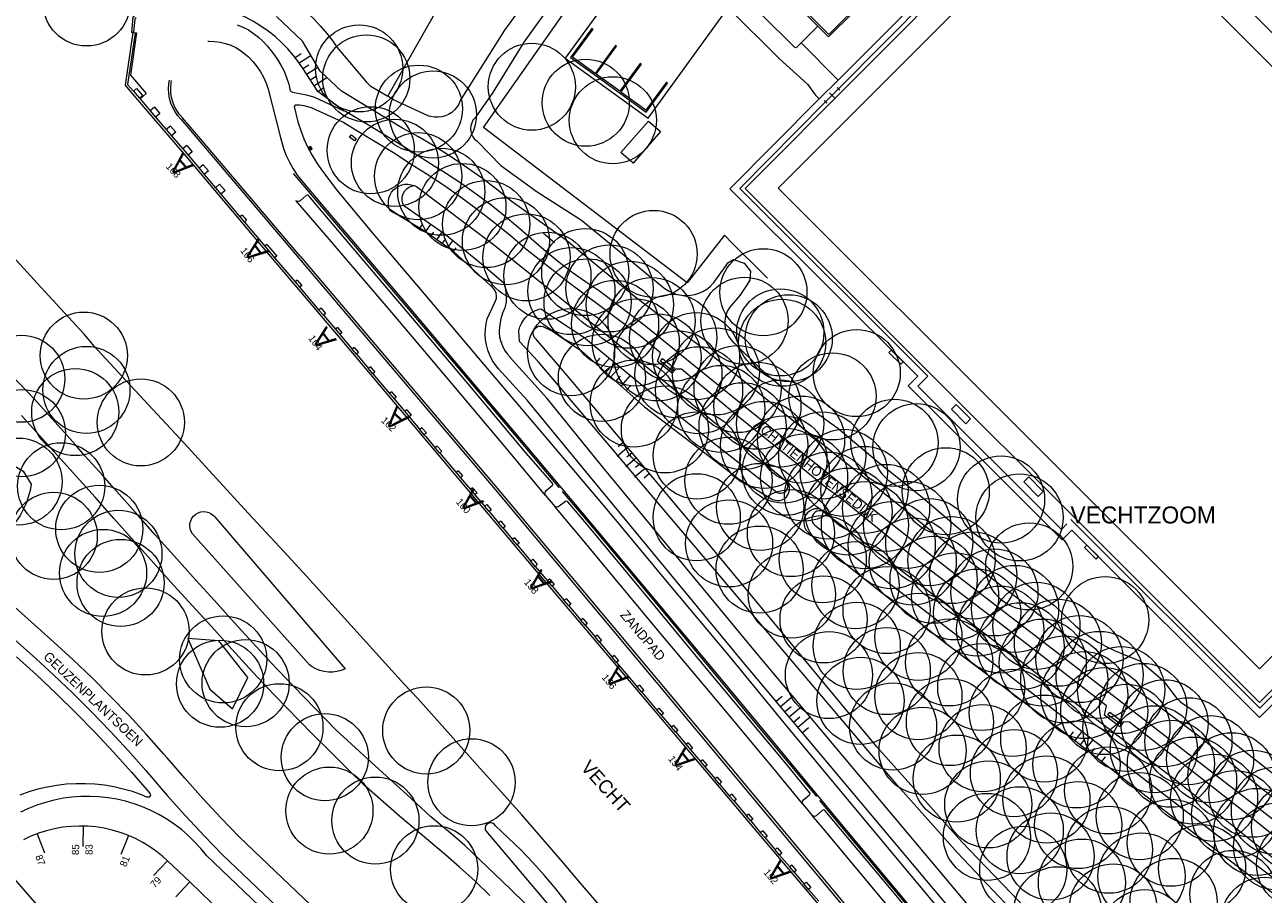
# Model space of a CAD drawing. Header units: metres. Extents: x 134994 to 136506, y 457393 to 459006.
# Tile 95 of 171: x 135242 to 135424, y 458266 to 458394. Entities that reach past the tile are written whole.
import ezdxf
from ezdxf.enums import TextEntityAlignment as Align

# ---------------------------------------------------------------- set-up
doc = ezdxf.new("R2010")
doc.units = ezdxf.units.M
for name, color, linetype, lineweight in [('B-WE-GR-BOOM-S', 250, 'Continuous', 13), ('B-WE-GW_TALUDLIJNEN', 251, 'Continuous', 5), ('B-WE-KG_BEBOUWING', 251, 'Continuous', 20), ('B-WE-KG_BEBOUWING TUSSENMUUR', 251, 'Continuous', 5), ('B-WE-KG_HUISNR', 251, 'Continuous', 5), ('B-WE-KG_ONDERGROND_REST', 251, 'Continuous', 5), ('B-WE-KG_STRAATNAAM', 251, 'Continuous', 5)]:
    doc.layers.add(name, color=color, linetype=linetype, lineweight=lineweight)
doc.styles.add('Styledgn000', font='dgn000.shx')

# ---------------------------------------------------------------- blocks, each defined once
blk = doc.blocks.new('Afval041')
at = {"color": 0, "linetype": 'ByBlock', "lineweight": -2}
for p, q in [((-0.26, 0.23), (-0.25, 0.22)), ((-0.23, 0.25), (0.23, 0.25)), ((-0.23, 0.2), (0.23, 0.2)), ((-0.21, 0.25), (-0.21, 0.28)), ((-0.21, 0.2), (-0.2, 0.02)), ((-0.2, 0.02), (-0.21, 0.2)), ((-0.18, 0.3), (0.18, 0.3)), ((-0.18, 0), (0.18, 0)), ((-0.15, 0.17), (0.15, 0.17)), ((0.2, 0.02), (0.2, 0.2)), ((0.21, 0.25), (0.21, 0.28)), ((0.25, 0.23), (0.26, 0.22))]:
    blk.add_line(p, q, dxfattribs=at)
at = {"color": 0, "linetype": 'ByBlock', "lineweight": -2, "flags": 128}
for points in [[(-0.17, 0.05), (-0.17, 0.14)], [(0.15, 0.03), (-0.15, 0.03)], [(0.18, 0.14), (0.18, 0.05)]]:
    blk.add_lwpolyline(points, dxfattribs=at)
at = {"color": 0, "linetype": 'ByBlock', "lineweight": -2}
for centre, start, end in [((-0.23, 0.22), 181.0137, 270.1491), ((-0.23, 0.23), 90.0371, 180.5254), ((-0.18, 0.28), 89.9316, 179.3887), ((-0.18, 0.02), 180.2166, 270.0569), ((-0.15, 0.14), 90.0003, 179.9972), ((-0.15, 0.05), 179.982, 269.9942), ((0.15, 0.14), 359.9972, 89.9942), ((0.15, 0.05), 270.0003, 359.982), ((0.18, 0.28), 0.5254, 89.9302), ((0.18, 0.02), 270.0655, 359.982), ((0.23, 0.23), 0.4325, 90.0431), ((0.23, 0.22), 270.1601, 0.8629)]:
    blk.add_arc(centre, 0.022, start, end, dxfattribs=at)
blk = doc.blocks.new('SGR-BOOM_02')
blk.add_circle((0, 0), 6.4)

msp = doc.modelspace()

# ---------------------------------------------------------------- linework, layer by layer
at = {"layer": 'B-WE-GW_TALUDLIJNEN'}
for p, q in [((135281.42, 458389.27), (135282.35, 458389.86)), ((135282.04, 458388.48), (135283.74, 458389.57)), ((135282.58, 458387.64), (135283.43, 458388.18)), ((135283.12, 458386.8), (135284.76, 458387.85)), ((135283.67, 458385.96), (135284.52, 458386.5)), ((135284.21, 458385.11), (135286.1, 458386.33)), ((135284.75, 458384.28), (135285.6, 458384.82)), ((135299.77, 458364.16), (135300.17, 458364.74)), ((135300.61, 458363.62), (135301.38, 458364.72)), ((135301.43, 458363.04), (135301.81, 458363.59)), ((135302.24, 458362.47), (135303.02, 458363.58)), ((135303.06, 458361.9), (135303.44, 458362.44)), ((135303.88, 458361.32), (135304.6, 458362.34)), ((135304.7, 458360.75), (135305.08, 458361.29)), ((135325.59, 458344.3), (135326.27, 458345.06)), ((135326.34, 458343.64), (135327.62, 458345.08)), ((135327.09, 458342.97), (135327.77, 458343.74)), ((135327.84, 458342.31), (135329.17, 458343.8)), ((135328.58, 458341.64), (135329.26, 458342.41)), ((135329.33, 458340.98), (135330.71, 458342.53)), ((135330.08, 458340.32), (135330.76, 458341.08)), ((135329.65, 458332.7), (135328.88, 458332.05)), ((135330.29, 458331.94), (135328.74, 458330.64)), ((135330.94, 458331.17), (135330.16, 458330.52)), ((135331.58, 458330.41), (135330.03, 458329.11)), ((135332.86, 458328.87), (135331.32, 458327.57)), ((135332.22, 458329.64), (135331.45, 458328.99)), ((135333.51, 458328.11), (135332.73, 458327.46)), ((135352.11, 458294.66), (135353.01, 458295.42)), ((135352.75, 458293.9), (135354.56, 458295.41)), ((135353.4, 458293.13), (135354.3, 458293.89)), ((135354.04, 458292.36), (135355.84, 458293.88)), ((135354.68, 458291.6), (135355.58, 458292.35)), ((135355.32, 458290.83), (135357.13, 458292.35)), ((135355.97, 458290.07), (135356.87, 458290.82)), ((135395.26, 458289.48), (135395.79, 458290.16)), ((135396.05, 458288.87), (135397.1, 458290.22)), ((135396.83, 458288.25), (135397.36, 458288.93)), ((135397.62, 458287.64), (135398.68, 458288.99)), ((135366.92, 458287.97), (135379.4, 458274.01)), ((135398.41, 458287.02), (135398.94, 458287.7)), ((135399.2, 458286.41), (135400.26, 458287.76)), ((135399.99, 458285.79), (135400.52, 458286.47)), ((135379.4, 458274.01), (135389, 458263.99))]:
    msp.add_line(p, q, dxfattribs=at)
at = {"layer": 'B-WE-GW_TALUDLIJNEN', "flags": 128}
for points in [[(135288.59, 458381.43), (135284.75, 458384.28), (135282.61, 458387.6), (135281.99, 458388.51), (135281.21, 458389.54), (135280.36, 458390.53), (135279.46, 458391.45), (135278.5, 458392.33), (135277.48, 458393.14), (135276.42, 458393.88), (135275.32, 458394.56), (135274.17, 458395.17), (135272.99, 458395.71), (135271.78, 458396.17), (135270.55, 458396.56), (135269.29, 458396.87), (135268.7, 458397.82)], [(135378.59, 458263.1), (135347.29, 458300.41), (135324.83, 458327.57), (135315.53, 458338.91), (135311.32, 458343.51), (135310.83, 458344.13), (135310.4, 458344.8), (135310.04, 458345.51), (135309.75, 458346.25), (135309.54, 458347.01), (135309.41, 458347.79), (135309.36, 458348.59), (135309.39, 458349.38), (135309.49, 458350.17), (135309.66, 458350.87), (135310.73, 458353.15), (135310.9, 458353.49), (135311.01, 458353.85), (135311.04, 458354.23), (135310.98, 458354.61), (135310.85, 458354.96), (135310.65, 458355.28), (135310.38, 458355.56), (135310.19, 458355.69), (135304.7, 458360.75), (135300.29, 458363.84), (135296.5, 458366.14), (135295.4, 458366.71), (135295.22, 458367.23), (135295.14, 458367.69), (135295.14, 458368.16), (135295.23, 458368.62), (135295.38, 458369.06), (135295.61, 458369.46), (135295.91, 458369.82), (135296.26, 458370.13), (135296.66, 458370.37), (135297.1, 458370.54), (135297.56, 458370.63), (135298.02, 458370.64), (135298.48, 458370.57), (135298.91, 458370.44)], [(135366.92, 458287.97), (135360.52, 458295.65), (135342.75, 458317.09), (135321.98, 458341.85), (135316.83, 458347.92), (135316.77, 458347.97), (135316.58, 458348.18), (135316.46, 458348.45), (135316.42, 458348.73), (135316.45, 458349.02), (135316.57, 458349.28), (135316.75, 458349.5), (135316.98, 458349.67), (135317.26, 458349.76), (135317.54, 458349.78), (135317.82, 458349.72), (135319.25, 458349.03), (135323.55, 458346.1), (135332.76, 458337.94), (135346.67, 458327.31), (135351.57, 458324.32), (135351.92, 458324.19), (135352.28, 458324.14), (135352.65, 458324.16), (135353.01, 458324.27), (135353.34, 458324.44), (135353.62, 458324.69), (135353.85, 458324.98), (135354, 458325.32), (135354.08, 458325.69), (135354.08, 458326.06), (135354, 458326.42), (135353.87, 458326.72), (135353.47, 458327.05)], [(135233.18, 458321.11), (135229.93, 458323.74), (135229.69, 458326.23), (135232.12, 458329.37), (135235.19, 458330.8), (135237.76, 458330.69), (135241.47, 458328.45), (135242.66, 458326.56), (135242.49, 458325.63), (135242.23, 458324.67), (135241.9, 458323.73), (135241.49, 458322.83), (135241.02, 458321.96), (135240.47, 458321.13), (135239.86, 458320.35), (135239.19, 458319.62), (135238.46, 458318.95), (135233.18, 458321.11)], [(135358.94, 458322.61), (135358.5, 458322.92), (135358.16, 458322.95), (135357.76, 458322.92), (135357.38, 458322.8), (135357.03, 458322.61), (135356.73, 458322.36), (135356.48, 458322.04), (135356.3, 458321.69), (135356.19, 458321.31), (135356.16, 458320.91), (135356.21, 458320.52), (135356.35, 458320.14), (135356.55, 458319.8), (135356.81, 458319.5), (135357.13, 458319.27), (135363.05, 458314.28), (135376.9, 458303.31), (135395.34, 458289.43), (135410.19, 458277.8), (135425.66, 458266.03)]]:
    msp.add_lwpolyline(points, dxfattribs=at)
at = {"layer": 'B-WE-KG_BEBOUWING', "flags": 128}
for points in [[(135329.3, 458375.29), (135333.35, 458379.92), (135335.14, 458378.36), (135331.09, 458373.73), (135329.3, 458375.29)], [(135380.69, 458336.15), (135378.56, 458338.27), (135377.86, 458337.56), (135379.98, 458335.44), (135380.69, 458336.15)], [(135391.35, 458325.49), (135389.23, 458327.62), (135388.5, 458326.9), (135390.62, 458324.77), (135391.35, 458325.49)], [(135269.22, 458264.99), (135265.97, 458268.1), (135262.7, 458271.22), (135262.65, 458271.26), (135262.04, 458271.81), (135261.09, 458272.57), (135260.1, 458273.28), (135259.06, 458273.91), (135257.98, 458274.47), (135256.94, 458274.93), (135256.86, 458274.97), (135255.72, 458275.39), (135254.55, 458275.73), (135253.36, 458276), (135252.16, 458276.18), (135250.94, 458276.29), (135250.3, 458276.3), (135249.72, 458276.32), (135248.51, 458276.27), (135247.3, 458276.13), (135246.1, 458275.92), (135244.91, 458275.63), (135243.75, 458275.27), (135243.55, 458275.19), (135242.61, 458274.82), (135241.51, 458274.31)], [(135237.5, 458271.56), (135244.42, 458263.67)]]:
    msp.add_lwpolyline(points, dxfattribs=at)
at = {"layer": 'B-WE-KG_BEBOUWING TUSSENMUUR'}
for p, q in [((135250.3, 458276.3), (135250.24, 458273.31)), ((135243.55, 458275.19), (135244.6, 458272.38)), ((135256.94, 458274.93), (135255.82, 458272.15)), ((135262.7, 458271.22), (135260.62, 458269.05)), ((135265.97, 458268.1), (135263.9, 458265.93))]:
    msp.add_line(p, q, dxfattribs=at)
at = {"layer": 'B-WE-KG_ONDERGROND_REST'}
for p, q in [((135361.26, 458384.64), (135381.37, 458404.92)), ((135351.45, 458400.71), (135358.25, 458393.87)), ((135257.59, 458392.93), (135257.38, 458392.95)), ((135358.25, 458393.87), (135359.73, 458392.39)), ((135291.91, 458385.62), (135292.46, 458385.11)), ((135358.44, 458383.17), (135361.22, 458385.92)), ((135258.14, 458384.69), (135257.69, 458384.31)), ((135257.69, 458384.31), (135258.58, 458383.27)), ((135258.14, 458384.69), (135259.03, 458383.66)), ((135259.03, 458383.66), (135258.58, 458383.27)), ((135359.38, 458382.74), (135361.26, 458384.64)), ((135359.38, 458382.74), (135361.26, 458384.64)), ((135360.7, 458383.31), (135359.94, 458384.07)), ((135361.45, 458384.45), (135361.07, 458384.83)), ((135260.76, 458381.96), (135260.14, 458381.43)), ((135260.76, 458381.96), (135261.54, 458381.04)), ((135359.57, 458382.55), (135359.19, 458382.93)), ((135260.14, 458381.43), (135260.92, 458380.51)), ((135261.54, 458381.04), (135260.92, 458380.51)), ((135264.68, 458380.14), (135310.85, 458325.76)), ((135263.11, 458379.19), (135262.49, 458378.67)), ((135262.49, 458378.67), (135263.27, 458377.75)), ((135263.11, 458379.19), (135263.9, 458378.29)), ((135263.9, 458378.29), (135263.27, 458377.75)), ((135265.54, 458376.35), (135264.92, 458375.82)), ((135265.54, 458376.35), (135266.33, 458375.41)), ((135264.92, 458375.82), (135265.71, 458374.89)), ((135266.33, 458375.41), (135265.71, 458374.89)), ((135267.93, 458373.49), (135267.32, 458372.98)), ((135267.32, 458372.98), (135268.09, 458372.06)), ((135267.93, 458373.49), (135268.71, 458372.58)), ((135268.71, 458372.58), (135268.09, 458372.06)), ((135270.35, 458370.63), (135269.74, 458370.11)), ((135269.74, 458370.11), (135270.52, 458369.19)), ((135270.35, 458370.63), (135271.14, 458369.71)), ((135271.14, 458369.71), (135270.52, 458369.19)), ((135273.64, 458366.11), (135273.33, 458365.85)), ((135273.33, 458365.85), (135273.98, 458365.08)), ((135273.64, 458366.11), (135274.29, 458365.34)), ((135274.29, 458365.34), (135273.98, 458365.08)), ((135317.91, 458363.46), (135319.54, 458362.05)), ((135277.3, 458361.76), (135277, 458361.51)), ((135277.3, 458361.76), (135278.73, 458360.07)), ((135277, 458361.51), (135278.43, 458359.82)), ((135278.73, 458360.07), (135278.43, 458359.82)), ((135282.18, 458360.07), (135311.1, 458325.99)), ((135281.74, 458356.55), (135281.43, 458356.28)), ((135281.43, 458356.28), (135282.09, 458355.51)), ((135281.74, 458356.55), (135282.4, 458355.77)), ((135282.4, 458355.77), (135282.09, 458355.51)), ((135285.24, 458352.41), (135284.94, 458352.15)), ((135284.94, 458352.15), (135285.59, 458351.38)), ((135285.24, 458352.41), (135285.9, 458351.65)), ((135285.9, 458351.65), (135285.59, 458351.38)), ((135287.64, 458349.58), (135287.35, 458349.33)), ((135287.35, 458349.33), (135287.99, 458348.56)), ((135287.64, 458349.58), (135288.3, 458348.82)), ((135288.3, 458348.82), (135287.99, 458348.56)), ((135290.1, 458346.66), (135289.8, 458346.41)), ((135290.45, 458345.64), (135289.8, 458346.41)), ((135290.1, 458346.66), (135290.77, 458345.91)), ((135290.77, 458345.91), (135290.45, 458345.64)), ((135292.5, 458343.8), (135292.21, 458343.55)), ((135292.86, 458342.78), (135292.21, 458343.55)), ((135292.5, 458343.8), (135293.16, 458343.03)), ((135293.16, 458343.03), (135292.86, 458342.78)), ((135295.62, 458340.11), (135295.32, 458339.86)), ((135295.32, 458339.86), (135295.97, 458339.09)), ((135295.62, 458340.11), (135296.27, 458339.34)), ((135296.27, 458339.34), (135295.97, 458339.09)), ((135297.84, 458337.48), (135297.54, 458337.23)), ((135297.54, 458337.23), (135298.19, 458336.46)), ((135297.84, 458337.48), (135298.49, 458336.71)), ((135298.49, 458336.71), (135298.19, 458336.46)), ((135300.06, 458334.86), (135299.76, 458334.6)), ((135300.41, 458333.82), (135299.76, 458334.6)), ((135300.06, 458334.86), (135300.72, 458334.08)), ((135300.72, 458334.08), (135300.41, 458333.82)), ((135302.32, 458332.16), (135302.02, 458331.91)), ((135302.68, 458331.13), (135302.02, 458331.91)), ((135302.32, 458332.16), (135302.99, 458331.39)), ((135302.99, 458331.39), (135302.68, 458331.13)), ((135305.4, 458328.53), (135305.09, 458328.27)), ((135305.09, 458328.27), (135305.74, 458327.5)), ((135305.4, 458328.53), (135306.05, 458327.76)), ((135306.05, 458327.76), (135305.74, 458327.5)), ((135307.52, 458326.03), (135307.21, 458325.76)), ((135307.21, 458325.76), (135307.85, 458325)), ((135307.52, 458326.03), (135308.17, 458325.26)), ((135308.17, 458325.26), (135307.85, 458325)), ((135310.85, 458325.76), (135334.47, 458297.48)), ((135311.1, 458325.99), (135334.76, 458297.7)), ((135309.59, 458323.56), (135309.29, 458323.3)), ((135309.59, 458323.56), (135310.25, 458322.81)), ((135318.25, 458324.9), (135319.6, 458323.29)), ((135309.93, 458322.54), (135309.29, 458323.3)), ((135310.25, 458322.81), (135309.93, 458322.54)), ((135311.66, 458321.14), (135311.34, 458320.87)), ((135311.99, 458320.09), (135311.34, 458320.87)), ((135311.66, 458321.14), (135312.31, 458320.36)), ((135312.31, 458320.36), (135311.99, 458320.09)), ((135313.69, 458318.69), (135313.39, 458318.43)), ((135314.04, 458317.66), (135313.39, 458318.43)), ((135313.69, 458318.69), (135314.35, 458317.91)), ((135314.35, 458317.91), (135314.04, 458317.66)), ((135316.37, 458315.52), (135316.06, 458315.26)), ((135316.72, 458314.48), (135316.06, 458315.26)), ((135316.37, 458315.52), (135317.02, 458314.74)), ((135317.02, 458314.74), (135316.72, 458314.48)), ((135318.84, 458312.6), (135318.53, 458312.34)), ((135318.84, 458312.6), (135319.5, 458311.83)), ((135319.19, 458311.57), (135318.53, 458312.34)), ((135319.5, 458311.83), (135319.19, 458311.57)), ((135321.29, 458309.7), (135320.99, 458309.44)), ((135321.64, 458308.67), (135320.99, 458309.44)), ((135321.29, 458309.7), (135321.95, 458308.93)), ((135321.95, 458308.93), (135321.64, 458308.67)), ((135323.71, 458306.84), (135323.41, 458306.58)), ((135324.04, 458305.84), (135323.41, 458306.58)), ((135323.71, 458306.84), (135324.37, 458306.08)), ((135324.37, 458306.08), (135324.04, 458305.84)), ((135325.81, 458304.36), (135325.51, 458304.11)), ((135326.16, 458303.34), (135325.51, 458304.11)), ((135325.81, 458304.36), (135326.45, 458303.59)), ((135326.45, 458303.59), (135326.16, 458303.34)), ((135328.31, 458301.39), (135328.02, 458301.14)), ((135328.67, 458300.37), (135328.02, 458301.14)), ((135328.31, 458301.39), (135328.96, 458300.62)), ((135328.96, 458300.62), (135328.67, 458300.37)), ((135332.02, 458297.03), (135331.71, 458296.78)), ((135332.36, 458296), (135331.71, 458296.78)), ((135332.02, 458297.03), (135332.67, 458296.26)), ((135332.67, 458296.26), (135332.36, 458296)), ((135334.47, 458297.48), (135384.87, 458237.1)), ((135334.76, 458297.7), (135355.53, 458272.84)), ((135334.89, 458293.63), (135334.59, 458293.37)), ((135334.59, 458293.37), (135335.24, 458292.6)), ((135334.89, 458293.63), (135335.54, 458292.84)), ((135335.54, 458292.84), (135335.24, 458292.6)), ((135337.01, 458291.11), (135336.72, 458290.86)), ((135337.36, 458290.09), (135336.72, 458290.86)), ((135337.01, 458291.11), (135337.67, 458290.35)), ((135337.67, 458290.35), (135337.36, 458290.09)), ((135339.19, 458288.57), (135338.88, 458288.3)), ((135338.88, 458288.3), (135339.53, 458287.53)), ((135339.19, 458288.57), (135339.82, 458287.78)), ((135339.82, 458287.78), (135339.53, 458287.53)), ((135341.31, 458286.03), (135341.01, 458285.78)), ((135341.01, 458285.78), (135341.66, 458285.01)), ((135341.31, 458286.03), (135341.96, 458285.27)), ((135341.96, 458285.27), (135341.66, 458285.01)), ((135343.44, 458283.52), (135343.14, 458283.26)), ((135343.44, 458283.52), (135344.09, 458282.75)), ((135343.79, 458282.49), (135343.14, 458283.26)), ((135344.09, 458282.75), (135343.79, 458282.49)), ((135345.59, 458280.98), (135345.28, 458280.73)), ((135345.94, 458279.96), (135345.28, 458280.73)), ((135345.59, 458280.98), (135346.23, 458280.21)), ((135346.23, 458280.21), (135345.94, 458279.96)), ((135348.06, 458278.08), (135347.75, 458277.82)), ((135348.06, 458278.08), (135348.68, 458277.31)), ((135356.05, 458279.55), (135357.43, 458277.86)), ((135348.39, 458277.06), (135347.75, 458277.82)), ((135348.68, 458277.31), (135348.39, 458277.06)), ((135350.14, 458275.59), (135349.84, 458275.34)), ((135350.5, 458274.57), (135349.84, 458275.34)), ((135350.14, 458275.59), (135350.8, 458274.82)), ((135350.8, 458274.82), (135350.5, 458274.57)), ((135352.28, 458273.1), (135351.97, 458272.84)), ((135352.62, 458272.06), (135351.97, 458272.84)), ((135352.28, 458273.1), (135352.94, 458272.33)), ((135355.53, 458272.84), (135385.16, 458237.32)), ((135352.94, 458272.33), (135352.62, 458272.06)), ((135354.42, 458270.56), (135354.11, 458270.3)), ((135354.76, 458269.53), (135354.11, 458270.3)), ((135354.42, 458270.56), (135355.08, 458269.8)), ((135355.08, 458269.8), (135354.76, 458269.53)), ((135356.55, 458268.05), (135356.24, 458267.78)), ((135356.89, 458267.01), (135356.24, 458267.78)), ((135356.55, 458268.05), (135357.21, 458267.28)), ((135357.21, 458267.28), (135356.89, 458267.01))]:
    msp.add_line(p, q, dxfattribs=at)
at = {"layer": 'B-WE-KG_ONDERGROND_REST', "flags": 128}
for points in [[(135397.74, 458423.2), (135424.62, 458396.38), (135475.98, 458345.13), (135439.66, 458308.8), (135423.14, 458292.26), (135395.57, 458319.81), (135394.16, 458318.37), (135371.51, 458340.99), (135372.92, 458342.41), (135345.3, 458369.97)], [(135355.79, 458391.41), (135355.12, 458390.73), (135355.09, 458390.71), (135354.96, 458390.68), (135354.85, 458390.73), (135334.7, 458410.78), (135334.48, 458411.04), (135334.28, 458411.39), (135334.15, 458411.77), (135334.09, 458412.17), (135334.12, 458412.58), (135334.23, 458412.96), (135334.41, 458413.32), (135334.65, 458413.64), (135341.96, 458420.99), (135342.03, 458421.05), (135342.15, 458421.06), (135342.24, 458420.99), (135343.63, 458419.63), (135344.7, 458420.69)], [(135397.6, 458420.28), (135473.31, 458344.7), (135423.15, 458294.48), (135347.55, 458369.99), (135397.6, 458420.28)], [(135397.6, 458415.3), (135468.33, 458344.7), (135423.16, 458299.41), (135352.42, 458370.05), (135397.6, 458415.3)], [(135309.13, 458378.96), (135327.42, 458405.08), (135327.6, 458409.35), (135325.38, 458411.43)], [(135324.62, 458411.87), (135324.94, 458412.19), (135330.37, 458406.92), (135330.74, 458406.6), (135331.05, 458406.23), (135331.3, 458405.82), (135331.47, 458405.36), (135331.57, 458404.89), (135331.59, 458404.41), (135331.53, 458403.92), (135331.39, 458403.46), (135331.18, 458403.03), (135331.04, 458402.82), (135321.12, 458389.14), (135333.31, 458380.35), (135345.05, 458396.55), (135352.57, 458389.1)], [(135361.38, 458412.21), (135370.42, 458403.17), (135359.84, 458392.64), (135351.63, 458400.89)], [(135366.04, 458407.9), (135370.78, 458403.17), (135359.83, 458392.29), (135359.73, 458392.39)], [(135295.05, 458383.58), (135302.38, 458396.4), (135307.03, 458404.51)], [(135379.83, 458404.66), (135361.22, 458385.92)], [(135321.7, 458400.83), (135315.02, 458391.5), (135310.37, 458383.95), (135307.83, 458380.36), (135307.57, 458380.03), (135307.38, 458379.65), (135307.25, 458379.24), (135307.21, 458378.83), (135307.24, 458378.4), (135307.36, 458378), (135307.55, 458377.62), (135307.8, 458377.28), (135308.12, 458377), (135308.29, 458376.88), (135311.68, 458373.38), (135316.99, 458369.5), (135323.54, 458365.35), (135335.33, 458355.66), (135335.83, 458355.25), (135336.38, 458354.91), (135336.96, 458354.63), (135337.58, 458354.43), (135338.22, 458354.31), (135338.86, 458354.27), (135339.51, 458354.31), (135340.15, 458354.42), (135340.77, 458354.62), (135341.36, 458354.89), (135341.91, 458355.23), (135342.41, 458355.63), (135342.86, 458356.09), (135342.94, 458356.18), (135344.75, 458358.71), (135345.03, 458359.1), (135345.87, 458359.58), (135347.44, 458359.05), (135348.36, 458357.87), (135348.25, 458356.52), (135347.85, 458355.91)], [(135278.31, 458399.34), (135279.57, 458398.59), (135280.78, 458397.78), (135281.95, 458396.91), (135283.06, 458395.97), (135284.13, 458394.97), (135285.14, 458393.91), (135286.08, 458392.8), (135286.97, 458391.64), (135287.57, 458390.78)], [(135314.83, 458396.9), (135312.22, 458393.29), (135305.7, 458382.92), (135305.49, 458382.42), (135305.2, 458381.96), (135304.85, 458381.55), (135304.45, 458381.2), (135303.99, 458380.9), (135303.5, 458380.68), (135302.98, 458380.53), (135302.44, 458380.47), (135301.9, 458380.48), (135301.36, 458380.57), (135301.07, 458380.66), (135295.91, 458383.06), (135295.05, 458383.58)], [(135257.82, 458395.34), (135257.59, 458395.21), (135257.38, 458392.95)], [(135258.08, 458395.08), (135257.88, 458394.96), (135257.7, 458392.91)], [(135433.81, 458273.49), (135421.4, 458283.45), (135414.84, 458289.04), (135402.51, 458298.25), (135378.7, 458316.62), (135354.86, 458335.68), (135341.86, 458346.11), (135331.57, 458353.94), (135321.14, 458362.52), (135313.19, 458368.16), (135311.04, 458369.89), (135308.83, 458371.56), (135306.58, 458373.16), (135304.29, 458374.71), (135301.95, 458376.18), (135299.57, 458377.58), (135297.12, 458378.93), (135288.25, 458384.32), (135285.1, 458387.27), (135282.52, 458391.68), (135278.69, 458395.27)], [(135257.59, 458392.93), (135256.46, 458385.2), (135257.42, 458384.09), (135265.38, 458374.74), (135277.25, 458360.68), (135287.76, 458348.31), (135300.35, 458333.36), (135316.37, 458314.36), (135323.78, 458305.62), (135345.64, 458279.78), (135348.27, 458276.67), (135363.71, 458258.42), (135376.07, 458243.88), (135383.65, 458234.91)], [(135257.93, 458392.87), (135256.82, 458385.3), (135257.69, 458384.31)], [(135257.93, 458392.87), (135258.13, 458392.87), (135257.24, 458386.68), (135259.55, 458383.98), (135258.65, 458383.19)], [(135257.59, 458392.93), (135257.7, 458392.91)], [(135257.7, 458392.91), (135257.93, 458392.87)], [(135272.93, 458394.08), (135273.77, 458393.73), (135274.58, 458393.31), (135275.34, 458392.81), (135276.07, 458392.25), (135276.73, 458391.63), (135277.35, 458390.96), (135277.9, 458390.23), (135278.25, 458389.8), (135278.84, 458388.98), (135279.36, 458388.13), (135279.82, 458387.23), (135280.19, 458386.31), (135280.5, 458385.35), (135280.72, 458384.38), (135281.06, 458384.16), (135283.11, 458383.75), (135284.3, 458383.43), (135288.59, 458381.43)], [(135321.92, 458389.27), (135325.46, 458386.69), (135333.03, 458381.23), (135336.16, 458385.51), (135336, 458385.62), (135332.99, 458381.51), (135329.29, 458384.17), (135332.31, 458388.26), (135332.15, 458388.37), (135329.13, 458384.29), (135325.66, 458386.79), (135328.66, 458390.92), (135328.5, 458391.04), (135325.5, 458386.91), (135322.2, 458389.31), (135325.22, 458393.4), (135325.05, 458393.52), (135321.92, 458389.27)], [(135358.25, 458393.87), (135355.79, 458391.41)], [(135268.59, 458391.65), (135268.78, 458391.66), (135269.6, 458391.62), (135270.4, 458391.51), (135271.2, 458391.32), (135271.97, 458391.05), (135272.71, 458390.71), (135273.42, 458390.3), (135273.86, 458389.96), (135274.57, 458389.34), (135275.21, 458388.67), (135275.8, 458387.94), (135276.33, 458387.16), (135276.78, 458386.35), (135277.17, 458385.49), (135277.48, 458384.61), (135279.25, 458377.68), (135279.42, 458376.94), (135279.74, 458375.88), (135280.13, 458374.85), (135280.59, 458373.86), (135281.13, 458372.9), (135281.74, 458371.98), (135282.41, 458371.11), (135285.3, 458367.69), (135297.46, 458353.4), (135306.93, 458342.17), (135315.5, 458332.04), (135324.9, 458320.82), (135334.4, 458309.47), (135342.81, 458299.36), (135351.41, 458288.97), (135360.49, 458278), (135369.28, 458267.5), (135378.29, 458256.72)], [(135287.57, 458390.78), (135291.91, 458385.62)], [(135361.22, 458385.92), (135355.79, 458391.41)], [(135352.57, 458389.1), (135356.7, 458385.32), (135357.92, 458383.71), (135358.44, 458383.17)], [(135264.68, 458380.14), (135264.21, 458380.68), (135263.8, 458381.27), (135263.46, 458381.9), (135263.19, 458382.56), (135263, 458383.25), (135262.88, 458383.95), (135262.85, 458384.67), (135262.89, 458385.38), (135262.98, 458385.93)], [(135264.91, 458380.37), (135264.45, 458380.89), (135264.06, 458381.47), (135263.73, 458382.08), (135263.47, 458382.73), (135263.29, 458383.4), (135263.19, 458384.09), (135263.17, 458384.79), (135263.23, 458385.49), (135263.29, 458385.87)], [(135292.46, 458385.11), (135295.05, 458383.58)], [(135258.58, 458383.27), (135258.65, 458383.19)], [(135258.65, 458383.19), (135260.14, 458381.43)], [(135433.37, 458268.31), (135421.11, 458278.2), (135404.02, 458291.58), (135403.15, 458291.63), (135402.63, 458290.92), (135400.34, 458292.59), (135400.66, 458293.99), (135385.92, 458305.39), (135372.27, 458315.84), (135361.76, 458324.34), (135359.79, 458325.78), (135357.88, 458327.29), (135356.01, 458328.87), (135355.85, 458329.01), (135346.84, 458336.26), (135338.22, 458343.46), (135337.38, 458343.47), (135336.83, 458342.86), (135334.67, 458344.6), (135335.13, 458345.84), (135332.21, 458348.28), (135326.82, 458352.33), (135321.4, 458356.34), (135315.27, 458361.13), (135312.97, 458363.13), (135310.61, 458365.07), (135308.21, 458366.94), (135305.76, 458368.75), (135303.26, 458370.49), (135300.71, 458372.17), (135298.26, 458373.7), (135296.12, 458375.08), (135290.25, 458378.61), (135288.45, 458379.74), (135283.83, 458381.85), (135282.77, 458382.15), (135282.06, 458382.27), (135281.42, 458382.25), (135281.32, 458382.05), (135281.86, 458379.81), (135282.26, 458378.55), (135282.72, 458377.32), (135283.27, 458376.12), (135283.88, 458374.96), (135284.56, 458373.83), (135285.31, 458372.75), (135287.55, 458369.76), (135292.61, 458363.7), (135300.4, 458354.52), (135309.1, 458344.2), (135318.05, 458333.73), (135327.22, 458322.84), (135336.37, 458311.85), (135345.21, 458301.26), (135353.7, 458290.94), (135362.82, 458279.95), (135371.67, 458269.36), (135380.58, 458258.67)], [(135358.44, 458383.17), (135345.3, 458369.97)], [(135374.4, 458342.44), (135346.76, 458370.03), (135359.38, 458382.74)], [(135260.92, 458380.51), (135262.49, 458378.67)], [(135282.18, 458360.07), (135267.85, 458376.97), (135264.91, 458380.37)], [(135425.04, 458277.35), (135401.02, 458295.92), (135377.68, 458313.87), (135361.17, 458326.95), (135347.53, 458337.93), (135332.98, 458349.74), (135326.14, 458354.94), (135324.11, 458356.28), (135322.12, 458357.68), (135320.19, 458359.16), (135318.3, 458360.69), (135316.5, 458362.26), (135314.46, 458364.08), (135312.37, 458365.85), (135310.23, 458367.55), (135308.04, 458369.19), (135305.8, 458370.77), (135303.52, 458372.28), (135301.89, 458373.3), (135297.13, 458376.32), (135291.95, 458379.44), (135288.85, 458381.31), (135288.59, 458381.43)], [(135350.86, 458356.84), (135350.16, 458357.53), (135345.77, 458361.89), (135344.53, 458363.15), (135339.04, 458356.13), (135309.13, 458378.96)], [(135263.27, 458377.75), (135264.92, 458375.82)], [(135289.71, 458377.88), (135290.43, 458377.32), (135290.17, 458376.99), (135289.45, 458377.54), (135289.71, 458377.88)], [(135265.71, 458374.89), (135267.32, 458372.98)], [(135268.09, 458372.06), (135269.74, 458370.11)], [(135320.3, 458326.03), (135315.24, 458332.05), (135306.53, 458342.39), (135297.87, 458352.6), (135290.6, 458361.13), (135281.2, 458372.21)], [(135270.52, 458369.19), (135273.33, 458365.85)], [(135318.25, 458324.9), (135318.19, 458325.03), (135318.16, 458325.25), (135318.21, 458325.46), (135318.34, 458325.65), (135319.21, 458326.35), (135319.29, 458326.48), (135319.29, 458326.62), (135319.21, 458326.75), (135315.4, 458331.11), (135306.61, 458341.62), (135297.36, 458352.53), (135284.97, 458367.13), (135283.46, 458368.94), (135283.35, 458369.01), (135283.21, 458369.03), (135283.08, 458368.96), (135282.17, 458368.2), (135282.09, 458368.15), (135281.89, 458368.09), (135281.7, 458368.12), (135281.52, 458368.22)], [(135312.11, 458356.11), (135309.08, 458358.68), (135303.48, 458363.26), (135297.41, 458367.48), (135297.26, 458367.8), (135297.17, 458368.18), (135297.15, 458368.58), (135297.21, 458368.97), (135297.35, 458369.34), (135297.56, 458369.68), (135297.83, 458369.97), (135298.16, 458370.2), (135298.52, 458370.35), (135298.91, 458370.44)], [(135353.47, 458327.05), (135333.26, 458343.62), (135310.59, 458361.75), (135299.26, 458370.26), (135298.93, 458370.43), (135298.91, 458370.44)], [(135318.25, 458324.9), (135312.81, 458331.47), (135304.98, 458340.7), (135296.25, 458351.08), (135286.2, 458362.87), (135281.52, 458368.22)], [(135273.98, 458365.08), (135277, 458361.51)], [(135326.71, 458264.06), (135323.36, 458267.94), (135320.71, 458271.06), (135314.74, 458277.96), (135311.34, 458281.77), (135308.23, 458285.22), (135299.45, 458295.05), (135297.53, 458297.1), (135294.24, 458300.76), (135283.17, 458312.97), (135279.13, 458317.36), (135274.53, 458322.3), (135265.11, 458332.58), (135256.6, 458341.75), (135251.88, 458346.89), (135251.32, 458347.56), (135250.42, 458348.59), (135243.55, 458356.09), (135239.59, 458360.46)], [(135278.43, 458359.82), (135281.43, 458356.28)], [(135312.11, 458356.11), (135312.3, 458355.44), (135312.42, 458354.76), (135312.47, 458354.07), (135312.43, 458353.37), (135312.31, 458352.69), (135312.25, 458352.47)], [(135282.09, 458355.51), (135284.94, 458352.15)], [(135347.85, 458355.91), (135346.78, 458354.3), (135345.27, 458352.53), (135344.98, 458352.05), (135344.77, 458351.53), (135344.63, 458350.99), (135344.57, 458350.43), (135344.59, 458349.88), (135344.69, 458349.33), (135344.87, 458348.79), (135345.12, 458348.29), (135345.44, 458347.83), (135345.82, 458347.42), (135346.04, 458347.23), (135349.86, 458343.48), (135353.77, 458340.15), (135361.2, 458334.81), (135366.95, 458329.93), (135373.61, 458324.59), (135385.86, 458314.18), (135393.06, 458308.67), (135394.17, 458307.62), (135395.12, 458306.65), (135396.12, 458305.73), (135397.18, 458304.87), (135398.28, 458304.08), (135399.43, 458303.36), (135400.62, 458302.7), (135401.84, 458302.12), (135403.1, 458301.6)], [(135285.59, 458351.38), (135287.35, 458349.33)], [(135312.25, 458352.47), (135311.93, 458351.67), (135311.68, 458350.85), (135311.51, 458350.01), (135311.41, 458349.16), (135311.4, 458348.84)], [(135317.13, 458344.6), (135314.42, 458347.52), (135314.32, 458349.1), (135314.47, 458349.66), (135314.69, 458350.18), (135314.99, 458350.67), (135315.35, 458351.11), (135315.77, 458351.5), (135316.23, 458351.82), (135316.74, 458352.08), (135317.28, 458352.26), (135317.54, 458352.32), (135323.88, 458348.18), (135339.33, 458335.42), (135352.28, 458325.35), (135352.55, 458325.25), (135352.84, 458325.22), (135353.12, 458325.28), (135353.38, 458325.41), (135353.59, 458325.6), (135353.74, 458325.85), (135353.82, 458326.12), (135353.82, 458326.41), (135353.74, 458326.69), (135353.58, 458326.93), (135353.47, 458327.05)], [(135311.4, 458348.84), (135311.48, 458348.16), (135311.65, 458347.51), (135311.89, 458346.87), (135312.2, 458346.27), (135312.59, 458345.71), (135313.03, 458345.2), (135313.04, 458345.19)], [(135287.99, 458348.56), (135288.02, 458348.53), (135289.8, 458346.41)], [(135290.45, 458345.64), (135292.21, 458343.55)], [(135421.15, 458252.44), (135401.75, 458244.54), (135401.48, 458244.55), (135400.6, 458244.6), (135399.73, 458244.74), (135398.88, 458244.95), (135398.05, 458245.24), (135397.25, 458245.61), (135396.48, 458246.04), (135395.76, 458246.54), (135393.29, 458249.11), (135380.39, 458264.62), (135349.1, 458301.91), (135326.65, 458329.07), (135318.48, 458339.15), (135313.04, 458345.19)], [(135370.79, 458344.53), (135369.02, 458346.26), (135368.67, 458345.9), (135370.44, 458344.17), (135370.79, 458344.53)], [(135317.56, 458262.66), (135313.05, 458267.08), (135308.6, 458271.34), (135306.35, 458273.46), (135304.54, 458275.01), (135301.38, 458277.66), (135297.84, 458280.96), (135295.42, 458283.17), (135292.62, 458285.68), (135287.44, 458290.47), (135281.26, 458296.81), (135277.86, 458300.35), (135271.98, 458306.75), (135269.58, 458309.45), (135266.91, 458312.4), (135263.63, 458316.08), (135260.88, 458319.09), (135258.39, 458321.94), (135254.79, 458325.99), (135253.18, 458327.84), (135250.49, 458330.78), (135249.16, 458332.32), (135243.12, 458339.07), (135238.59, 458343.81)], [(135401.69, 458248.01), (135399.01, 458250.66), (135387.48, 458263.17), (135378.76, 458272.38), (135369.99, 458282.21), (135317.13, 458344.6)], [(135335.42, 458345.02), (135337.16, 458343.59), (135336.84, 458343.2), (135335.1, 458344.63), (135335.42, 458345.02)], [(135292.86, 458342.78), (135295.32, 458339.86)], [(135394.84, 458320.75), (135394.02, 458319.91), (135372.94, 458340.98), (135374.4, 458342.44)], [(135295.97, 458339.09), (135297.54, 458337.23)], [(135310.05, 458266.11), (135307.87, 458268.2), (135305.59, 458270.28), (135303.51, 458272.11), (135299.8, 458275.2), (135296.75, 458277.79), (135291.55, 458282.39), (135289.29, 458284.56), (135286.57, 458287.25), (135283.98, 458289.84), (135278.32, 458295.66), (135275.23, 458298.92), (135272.15, 458302.3), (135269.62, 458305.11), (135263.63, 458311.67), (135254.8, 458321.53), (135252.06, 458324.64), (135244.69, 458332.78), (135241.23, 458336.63)], [(135298.19, 458336.46), (135299.76, 458334.6)], [(135300.41, 458333.82), (135300.62, 458333.58), (135302.02, 458331.91)], [(135302.68, 458331.13), (135305.09, 458328.27)], [(135305.74, 458327.5), (135307.21, 458325.76)], [(135358.1, 458280.64), (135347.87, 458292.97), (135342.67, 458299.23), (135333.63, 458310.09), (135324.64, 458320.89), (135320.72, 458325.49)], [(135307.85, 458325), (135309.29, 458323.3)], [(135356.05, 458279.55), (135356.03, 458279.58), (135355.98, 458279.78), (135356.01, 458279.98), (135356.12, 458280.16), (135357.01, 458280.91), (135357.07, 458281), (135357.09, 458281.14), (135357.03, 458281.27), (135353.4, 458285.72), (135342.06, 458299.24), (135333.47, 458309.68), (135324.28, 458320.67), (135321.5, 458323.98), (135321.46, 458324.01), (135321.32, 458324.06), (135321.16, 458324.03), (135320.23, 458323.31), (135320.19, 458323.28), (135320, 458323.2), (135319.79, 458323.21), (135319.6, 458323.29)], [(135266.36, 458319.26), (135266.15, 458319.61), (135266.02, 458319.99), (135265.97, 458320.4), (135265.99, 458320.8), (135266.1, 458321.19), (135266.27, 458321.55), (135266.52, 458321.87), (135266.83, 458322.14), (135267.18, 458322.34), (135267.56, 458322.47), (135267.96, 458322.52), (135268.36, 458322.49), (135268.75, 458322.38), (135269.11, 458322.2), (135269.43, 458321.95), (135269.57, 458321.8), (135288.8, 458299.4), (135288.21, 458299.17), (135287.59, 458299.01), (135286.96, 458298.93), (135286.32, 458298.94), (135285.69, 458299.02), (135285.07, 458299.18), (135284.48, 458299.41), (135283.92, 458299.72), (135283.54, 458299.99), (135266.36, 458319.26)], [(135309.93, 458322.54), (135311.34, 458320.87)], [(135356.05, 458279.55), (135351.84, 458284.68), (135343.45, 458294.71), (135334.67, 458305.14), (135323.93, 458318.11), (135319.6, 458323.29)], [(135358.94, 458322.61), (135358.72, 458322.66), (135358.41, 458322.66), (135358.11, 458322.57), (135357.84, 458322.42), (135357.61, 458322.2), (135357.46, 458321.93), (135357.37, 458321.63), (135357.36, 458321.32), (135357.43, 458321.01), (135357.58, 458320.74), (135357.79, 458320.51), (135364.75, 458315.03), (135419.81, 458272.77), (135427.82, 458266.69)], [(135430.07, 458267.65), (135411, 458282.91), (135381.15, 458305.78), (135358.94, 458322.61)], [(135311.99, 458320.09), (135313.39, 458318.43)], [(135438.75, 458309.26), (135423.17, 458293.66), (135395.41, 458321.36)], [(135314.04, 458317.66), (135316.06, 458315.26)], [(135399.47, 458315.91), (135397.75, 458317.61), (135397.4, 458317.26), (135399.12, 458315.55), (135399.47, 458315.91)], [(135316.72, 458314.48), (135318.53, 458312.34)], [(135330.8, 458217.48), (135327.23, 458222.29), (135324.7, 458225.42), (135324.05, 458226.18), (135323.37, 458226.91), (135321.95, 458228.31), (135297.48, 458251.61), (135273.23, 458274.73), (135270.58, 458277.47), (135267.87, 458280.37), (135265.22, 458283.33), (135262.64, 458286.34), (135262.17, 458286.89), (135259.62, 458289.77), (135257, 458292.6), (135254.33, 458295.37), (135251.6, 458298.09), (135248.82, 458300.74), (135245.98, 458303.34), (135234.52, 458313.56)], [(135232.12, 458310.89), (135243.32, 458300.92), (135245.97, 458298.5), (135248.78, 458295.82), (135251.54, 458293.08), (135254.24, 458290.28), (135256.89, 458287.43), (135259.5, 458284.5), (135260.03, 458283.86), (135262.66, 458280.8), (135265.35, 458277.8), (135268.1, 458274.85), (135270.78, 458272.09), (135294.92, 458249.09)], [(135319.19, 458311.57), (135320.99, 458309.44)], [(135321.64, 458308.67), (135323.41, 458306.58)], [(135324.04, 458305.84), (135325.51, 458304.11)], [(135268.91, 458296.42), (135272.26, 458293.56), (135274.5, 458298.17), (135270.25, 458303.55), (135265.69, 458303.88), (135268.91, 458296.42)], [(135326.16, 458303.34), (135328.02, 458301.14)], [(135403.1, 458301.6), (135405.63, 458300.55), (135409, 458297.72), (135411, 458295.06)], [(135240.5, 458301.2), (135243.46, 458298.52), (135246.36, 458295.77), (135249.21, 458292.97), (135252.01, 458290.11), (135254.74, 458287.19), (135257.42, 458284.22), (135260.03, 458281.2), (135260.06, 458281.17), (135260.15, 458281.03), (135260.17, 458280.86), (135260.11, 458280.7), (135259.98, 458280.58), (135259.82, 458280.54), (135259.65, 458280.58), (135258.86, 458280.9), (135257.53, 458281.37), (135256.18, 458281.76), (135254.81, 458282.07), (135253.42, 458282.31), (135252.02, 458282.47), (135250.62, 458282.54), (135249.21, 458282.54), (135247.81, 458282.46), (135246.41, 458282.29), (135245.02, 458282.05), (135243.65, 458281.73), (135242.3, 458281.33), (135240.98, 458280.86)], [(135328.67, 458300.37), (135331.71, 458296.78)], [(135332.36, 458296), (135334.59, 458293.37)], [(135411, 458295.06), (135411.46, 458294.62), (135411.5, 458294.59), (135413.48, 458293.24), (135417.3, 458290.18), (135425.24, 458283.93)], [(135335.24, 458292.6), (135336.72, 458290.86)], [(135401.13, 458293.06), (135402.93, 458291.72), (135402.64, 458291.32), (135400.83, 458292.66), (135401.13, 458293.06)], [(135337.36, 458290.09), (135338.88, 458288.3)], [(135339.53, 458287.53), (135341.01, 458285.78)], [(135341.66, 458285.01), (135343.14, 458283.26)], [(135343.79, 458282.49), (135345.28, 458280.73)], [(135295.03, 458246.57), (135268.4, 458271.98), (135267.56, 458273.03), (135266.67, 458274.01), (135265.72, 458274.93), (135264.72, 458275.79), (135263.67, 458276.6), (135262.57, 458277.33), (135261.42, 458278), (135260.25, 458278.6), (135259.03, 458279.13), (135257.79, 458279.58), (135256.52, 458279.96), (135255.23, 458280.26), (135253.93, 458280.48), (135252.61, 458280.62), (135251.29, 458280.68), (135249.97, 458280.66), (135248.65, 458280.57), (135247.34, 458280.39), (135246.04, 458280.13), (135244.76, 458279.8), (135243.5, 458279.39), (135242.27, 458278.9), (135241.07, 458278.34)], [(135345.94, 458279.96), (135347.75, 458277.82)], [(135395.98, 458235.3), (135387.91, 458244.84), (135378.02, 458256.75), (135368.92, 458267.65), (135358.54, 458280.08)], [(135394.04, 458234.2), (135393.96, 458234.32), (135393.91, 458234.52), (135393.95, 458234.72), (135394.05, 458234.89), (135394.94, 458235.61), (135394.99, 458235.7), (135395, 458235.83), (135394.94, 458235.95), (135394.51, 458236.47), (135387.68, 458244.6), (135378.16, 458255.97), (135369.03, 458266.98), (135359.3, 458278.57), (135359.2, 458278.65), (135359.05, 458278.68), (135358.92, 458278.63), (135357.98, 458277.82), (135357.91, 458277.77), (135357.74, 458277.72), (135357.57, 458277.76), (135357.43, 458277.86)], [(135394.04, 458234.2), (135385.41, 458244.39), (135376.69, 458254.82), (135367.93, 458265.3), (135359.05, 458275.9), (135357.43, 458277.86)], [(135321.32, 458265.08), (135319.73, 458267.09), (135318.08, 458269.05), (135316.36, 458270.96), (135314.59, 458272.81), (135312.76, 458274.6), (135310.88, 458276.34), (135310.87, 458276.35), (135310.72, 458276.55), (135310.52, 458276.7), (135310.27, 458276.78), (135310.02, 458276.78), (135309.78, 458276.7), (135309.58, 458276.55), (135309.43, 458276.34), (135309.36, 458276.1), (135309.36, 458275.84), (135309.44, 458275.6), (135319.6, 458263.6)], [(135348.39, 458277.06), (135348.53, 458276.9), (135349.84, 458275.34)], [(135350.5, 458274.57), (135351.97, 458272.84)], [(135352.62, 458272.06), (135354.11, 458270.3)], [(135354.76, 458269.53), (135356.24, 458267.78)], [(135356.89, 458267.01), (135358.37, 458265.27)]]:
    msp.add_lwpolyline(points, dxfattribs=at)

# ---------------------------------------------------------------- block references
at = {"layer": 'B-WE-GR-BOOM-S'}
for p in [(135250.8, 458397.35), (135290.84, 458387.66), (135291.9, 458386.19), (135316.22, 458384.97), (135324.14, 458382.62), (135299.63, 458381.74), (135301.69, 458380.88), (135328.12, 458380.03), (135292.55, 458375.63), (135296.11, 458373.78), (135299.51, 458371.82), (135302.92, 458369.53), (135306.01, 458367.29), (135309.51, 458364.78), (135312.42, 458362.26), (135315.43, 458359.89), (135334.11, 458360.39), (135318.5, 458357.19), (135324.07, 458357.72), (135327.63, 458355.33), (135322.03, 458354.93), (135350.24, 458354.76), (135324.41, 458353.28), (135330.61, 458352.92), (135328.44, 458350.11), (135333.82, 458350.53), (135347.46, 458350.58), (135336.99, 458348.08), (135352.73, 458348.86), (135353.96, 458348), (135331.48, 458347.38), (135353, 458347.34), (135250.39, 458345.45), (135321.98, 458345.96), (135334.7, 458345.18), (135340.35, 458345.37), (135337.75, 458342.68), (135343.25, 458343.13), (135363.95, 458342.88), (135241.2, 458342.05), (135326.52, 458342.19), (135250.77, 458340.4), (135340.79, 458340.35), (135346.46, 458340.54), (135360.39, 458339.46), (135249.14, 458337.15), (135331.21, 458338.39), (135344.06, 458337.61), (135349.36, 458338.09), (135258.77, 458335.64), (135352.7, 458335.45), (135241.29, 458334.06), (135335.78, 458334.61), (135347.19, 458335.06), (135350.35, 458332.32), (135355.77, 458333.11), (135369.51, 458332.63), (135372.74, 458332), (135340.46, 458330.77), (135353.18, 458330.19), (135358.9, 458330.77), (135353.52, 458328.39), (135362.08, 458328.22), (135240.79, 458326.93), (135247.06, 458326.25), (135345.11, 458327.06), (135356.22, 458327.54), (135359.76, 458324.87), (135365.1, 458325.71), (135377.03, 458325.52), (135385.16, 458324.3), (135349.76, 458323.21), (135362.74, 458322.53), (135368.26, 458323.06), (135340.44, 458321.69), (135387.88, 458321.67), (135245.96, 458318.97), (135252.66, 458319.99), (135354.29, 458319.37), (135365.16, 458320.54), (135371.37, 458320.57), (135345.19, 458317.86), (135369.1, 458317.59), (135374.61, 458318.04), (135255.47, 458316.32), (135358.96, 458315.53), (135372.18, 458315.19), (135377.88, 458315.4), (135253.21, 458313.51), (135349.69, 458314.01), (135389.31, 458314.47), (135255.79, 458312.04), (135363.77, 458311.72), (135375.26, 458312.51), (135381.06, 458313.13), (135354.42, 458310.32), (135378.41, 458310.07), (135384.18, 458310.66), (135368.35, 458308.06), (135387.22, 458308.22), (135359.09, 458306.69), (135381.65, 458307.68), (135400.46, 458306.59), (135259.46, 458304.92), (135385.03, 458305.18), (135390.36, 458305.74), (135363.96, 458302.8), (135373.01, 458304.12), (135388.04, 458302.73), (135393.52, 458303.26), (135270.86, 458300.81), (135396.68, 458300.86), (135368.37, 458299.09), (135377.54, 458300.37), (135391.28, 458300.33), (135270.41, 458297.23), (135274.17, 458297.32), (135359.88, 458298.51), (135394.45, 458297.87), (135399.64, 458298.53), (135373.01, 458295.4), (135382.26, 458296.75), (135397.39, 458295.57), (135402.81, 458296.3), (135364.51, 458294.72), (135406.04, 458293.82), (135377.65, 458291.6), (135386.88, 458292.95), (135400.33, 458293.21), (135279.13, 458290.84), (135300.71, 458290.36), (135369.29, 458290.95), (135403.57, 458290.75), (135409.17, 458291.42), (135391.51, 458289.16), (135412.68, 458288.78), (135285.8, 458286.44), (135373.64, 458287.37), (135382.46, 458287.76), (135407.63, 458287.6), (135415.87, 458286.14), (135396.25, 458285.37), (135410.13, 458285.47), (135307.36, 458282.75), (135378.65, 458283.29), (135387.06, 458284.09), (135413.37, 458282.99), (135419.03, 458283.63), (135400.9, 458281.56), (135422.09, 458281.06), (135383.29, 458279.5), (135391.82, 458280.22), (135416.46, 458280.46), (135286.48, 458278.58), (135293.23, 458277.12), (135405.53, 458277.77), (135419.55, 458278.06), (135425.4, 458278.57), (135387.9, 458275.69), (135396.49, 458276.46), (135422.78, 458275.45), (135428.37, 458276.17), (135383.09, 458274.72), (135410.1, 458273.86), (135425.73, 458273.29), (135392.44, 458271.84), (135401.02, 458272.84), (135301.86, 458269.97), (135388.42, 458269.88), (135414.7, 458270.13), (135429.09, 458270.64), (135397.04, 458268.01), (135405.8, 458268.92), (135419.3, 458266.34), (135401.63, 458264.34), (135410.52, 458265.17), (135393.48, 458263.94), (135423.87, 458262.4), (135406.28, 458260.57)]:
    msp.add_blockref('SGR-BOOM_02', p, dxfattribs=at)
at = {"layer": 'B-WE-KG_ONDERGROND_REST', "rotation": 295.0005787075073}
msp.add_blockref('Afval041', (135283.55, 458375.88), dxfattribs=at)

# ---------------------------------------------------------------- texts
at = {"layer": 'B-WE-KG_HUISNR', "style": 'Styledgn000'}
for rotation, p in [(131.6009, (135265.74, 458374.33)), (127.3612, (135276.79, 458361.7)), (127.0438, (135286.8, 458348.79)), (136.9034, (135297.27, 458337.2)), (130.4788, (135308.41, 458324.96)), (129.0596, (135318.39, 458313.12)), (130.3338, (135329.82, 458299.14)), (128.9893, (135339.61, 458287.11)), (129.6762, (135353.57, 458270.52))]:
    msp.add_text('A', height=3, rotation=rotation, dxfattribs=at).set_placement(p, align=Align.CENTER)
at = {"layer": 'B-WE-KG_HUISNR', "linetype": 'Continuous', "style": 'Styledgn000'}
for s, rotation, p in [('168', 312.7974, (135264.35, 458371.8)), ('166', 307.3774, (135275.16, 458359.31)), ('164', 306.6641, (135285.14, 458346.41)), ('162', 316.0675, (135296.04, 458334.56)), ('160', 310.8825, (135306.94, 458322.46)), ('158', 309.8701, (135316.91, 458310.63)), ('156', 309.8701, (135328.33, 458296.64)), ('154', 308.6624, (135338.07, 458284.64)), ('85', 88.7942, (135249.19, 458273.63)), ('83', 88.7942, (135251.17, 458273.64)), ('81', 67.8814, (135256.7, 458271.87)), ('79', 46.3592, (135261.5, 458268.63)), ('152', 310.1486, (135352.11, 458268))]:
    msp.add_text(s, height=1.054, rotation=rotation, dxfattribs=at).set_placement(p, align=Align.MIDDLE_RIGHT)
msp.add_text('87', height=1.054, rotation=290.2843, dxfattribs=at).set_placement((135243.73, 458272.06), align=Align.MIDDLE_LEFT)
at = {"layer": 'B-WE-KG_STRAATNAAM', "style": 'Styledgn000'}
msp.add_text('ACHTTIENHOVENSEDIJK', height=1.4, rotation=321.2464, dxfattribs=at).set_placement((135357.49, 458328.02), align=Align.CENTER)
msp.add_text('VECHTZOOM', height=2.5, dxfattribs=at).set_placement((135406.04, 458322.03), align=Align.MIDDLE_CENTER)
for s, rotation, p in [('ZANDPAD', 309.999, (135329.12, 458307.29)), ('GEUZENPLANTSOEN', 316.554, (135244.34, 458301.06))]:
    msp.add_text(s, height=1.4, rotation=rotation, dxfattribs=at).set_placement(p)
msp.add_text('VECHT', height=2, rotation=311.8358, dxfattribs=at).set_placement((135324.78, 458286.18), align=Align.TOP_LEFT)
msp.add_text('VECHT', height=2, rotation=311.8358, dxfattribs=at).set_placement((135324.78, 458286.18), align=Align.TOP_LEFT)
msp.add_text('VECHT', height=2, rotation=311.8358, dxfattribs=at).set_placement((135324.78, 458286.18), align=Align.TOP_LEFT)

doc.saveas('drawing.dxf')
